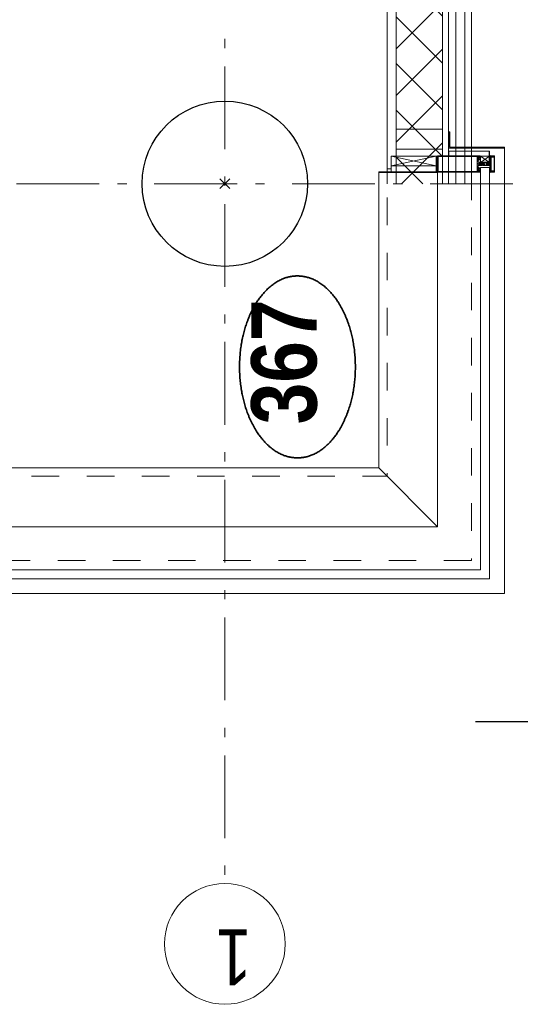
# Model space of a CAD drawing. Header units: millimetres. Extents: x 274596 to 660162, y 141333 to 298920.
# Tile 83 of 165: x 423754 to 425267, y 233279 to 236256. Entities that reach past the tile are written whole.
import ezdxf
from ezdxf.enums import TextEntityAlignment as Align

# ---------------------------------------------------------------- set-up
doc = ezdxf.new("R2010")
doc.units = ezdxf.units.MM
doc.header["$LTSCALE"] = 400
doc.header["$PDMODE"] = 3
doc.header["$PDSIZE"] = 15
doc.linetypes.add('STYLE_01', pattern=[0.416641, 0.208282, -0.208359])
doc.linetypes.add('STYLE_06', pattern=[1.041641, 0.625, -0.208282, 0.069427, -0.138931])
for name, color, linetype, lineweight in [('Detailaanduiding', 5, 'Continuous', 70), ('mat-beton (ihwg)', 5, 'Continuous', 25), ('mat-lood', 43, 'Continuous', 9), ('mat-multiplex-vert', 140, 'Continuous', 15), ('mat-naaldhout', 140, 'Continuous', 15), ('None', 7, 'Continuous', 9)]:
    doc.layers.add(name, color=color, linetype=linetype, lineweight=lineweight)
doc.styles.add('Arial Narrow', font='ARIALN.TTF', dxfattribs={"height": 222.25})
doc.styles.add('Arial Narrow (bold)', font='ARIALNB.TTF', dxfattribs={"height": 172.861111})
doc.styles.get("Standard").update_dxf_attribs({"font": 'arial.ttf'})

# ---------------------------------------------------------------- blocks, each defined once
blk = doc.blocks.new('Kolom O 500')
at = {"layer": 'mat-beton (ihwg)', "lineweight": 25}
blk.add_circle((0, 0), 250, dxfattribs=at)
blk = doc.blocks.new('*X109')
at = {"layer": 'None', "lineweight": 5}
for p, q in [((22.5, -118.9), (141.4, 0)), ((22.5, -260.3), (162.5, -120.3)), ((22.5, -401.8), (162.5, -261.8)), ((22.5, -543.2), (162.5, -403.2)), ((22.5, -684.6), (162.5, -544.6)), ((22.5, -826), (162.5, -686)), ((22.5, -967.4), (162.5, -827.4)), ((22.5, -1108.9), (162.5, -968.9)), ((22.5, -1250.3), (162.5, -1110.3)), ((22.5, -1391.7), (162.5, -1251.7)), ((22.5, -1533.1), (162.5, -1393.1)), ((22.5, -1674.6), (162.5, -1534.6)), ((38.5, -1800), (162.5, -1676))]:
    blk.add_line(p, q, dxfattribs=at)
at = {"layer": 'None', "lineweight": 13}
for p, q in [((141.4, 0), (162.5, -21.1)), ((22.5, -22.5), (162.5, -162.5)), ((22.5, -163.9), (162.5, -303.9)), ((22.5, -305.3), (162.5, -445.3)), ((22.5, -446.7), (162.5, -586.7)), ((22.5, -588.1), (162.5, -728.1)), ((22.5, -729.5), (162.5, -869.5)), ((22.5, -870.9), (162.5, -1010.9)), ((22.5, -1012.3), (162.5, -1152.3)), ((22.5, -1153.7), (162.5, -1293.7)), ((22.5, -1295.1), (162.5, -1435.1)), ((22.5, -1436.5), (162.5, -1576.5)), ((22.5, -1577.9), (162.5, -1717.9)), ((22.5, -1719.3), (103.2, -1800))]:
    blk.add_line(p, q, dxfattribs=at)
blk = doc.blocks.new('HoutSkeletBouw element 1800mm (2D)')
at = {"layer": 'None', "color": 140, "lineweight": 15}
for p, q in [((-5, -1800), (-5, 0)), ((22.5, -1800), (22.5, 0)), ((162.5, -1800), (162.5, 0)), ((180.5, -1800), (180.5, 0)), ((230, -1800), (230, 0)), ((250, -1800), (250, 0))]:
    blk.add_line(p, q, dxfattribs=at)
at = {"layer": 'None', "color": 140, "linetype": 'Continuous', "lineweight": 15}
for p, q in [((22.5, -1800), (22.5, 0)), ((162.5, -1800), (162.5, 0))]:
    blk.add_line(p, q, dxfattribs=at)
at = {"layer": 'None', "color": 8, "linetype": 'Continuous', "lineweight": 5}
blk.add_line((202.5, 0), (202.5, -1800), dxfattribs=at)
at = {"layer": 'None', "color": 140, "linetype": 'Continuous', "lineweight": 15}
blk.add_lwpolyline([(22.5, 30), (162.5, 30), (162.5, -30), (22.5, -30)], close=True, dxfattribs=at)
at = {"layer": 'None', "color": 140}
blk.add_blockref('*X109', (0, 0), dxfattribs=at)
blk = doc.blocks.new('Detail')
at = {"layer": 'Detailaanduiding', "color": 1, "linetype": 'Continuous', "lineweight": 35}
blk.add_open_spline([(-134.1, 153.9), (-70.3, 177.4), (77, 177.4), (140.9, 153.9), (204.7, 130.5), (241.5, 89.9), (278.4, 49.3), (278.4, 2.4), (278.4, -44.5), (241.5, -85.1), (204.7, -125.7), (140.9, -149.2), (77, -172.6), (-70.3, -172.6), (-134.1, -149.2), (-198, -125.7), (-234.8, -85.1), (-271.6, -44.5), (-271.6, 2.4), (-271.6, 49.3), (-234.8, 89.9), (-198, 130.5), (-134.1, 153.9)], degree=2, knots=[0, 0, 0, 0.097932, 0.195864, 0.195864, 0.280023, 0.280023, 0.347931, 0.347931, 0.415846, 0.415846, 0.5, 0.5, 0.597932, 0.695864, 0.695864, 0.780023, 0.780023, 0.847931, 0.847931, 0.915846, 0.915846, 1, 1, 1], dxfattribs=at)
at = {"layer": 'Detailaanduiding', "style": 'Arial Narrow (bold)'}
blk.add_attdef('Detail', text='', height=197.6, dxfattribs=at).set_placement((-170.2, 142.2), align=Align.TOP_LEFT)
at = {"layer": 'None', "color": 0, "flags": 1}
blk.add_attdef('Fragment', (-271.6, -528.2), '', height=197.6, dxfattribs=at)
blk = doc.blocks.new('*U1344')
at = {"layer": 'None', "color": 8, "linetype": 'Continuous', "lineweight": 5}
for p, q in [((30729.8, -35012.5), (30699.9, -35148.5)), ((30699.9, -35012.5), (30729.8, -35148.5))]:
    blk.add_line(p, q, dxfattribs=at)
blk.add_lwpolyline([(30699.9, -35012.5), (30729.8, -35012.5), (30729.8, -35148.5), (30699.9, -35148.5)], close=True, dxfattribs=at)
blk = doc.blocks.new('*U1345')
at = {"layer": 'None', "color": 8, "linetype": 'Continuous', "lineweight": 5}
for p, q in [((30729.8, -35283), (30709.8, -35310)), ((30709.8, -35283), (30729.8, -35310))]:
    blk.add_line(p, q, dxfattribs=at)
blk.add_lwpolyline([(30709.8, -35283), (30729.8, -35283), (30729.8, -35310), (30709.8, -35310)], close=True, dxfattribs=at)
blk = doc.blocks.new('*U111')
at = {"layer": 'None', "color": 8, "linetype": 'Continuous', "lineweight": 5, "flags": 128}
for points in [[(-111, 25), (-115, 25), (-115, 25), (-115, 23), (-115, 23), (-114, 21), (-114, 21), (-114, 20), (-114, 20), (-114, 20), (-115, 22), (-115, 24), (-115, 24), (-116, 25), (-116, 25), (-116, 24), (-116, 24), (-116, 22), (-115, 20), (-115, 18), (-116, 18), (-116, 18), (-116, 17), (-115, 17), (-115, 16), (-115, 16), (-116, 16), (-116, 15), (-116, 15), (-115, 15), (-115, 14), (-115, 14), (-116, 13), (-116, 13), (-116, 13), (-115, 13), (-111, 13), (-111, 15), (-111, 15), (-111, 15), (-111, 15), (-109, 15), (-109, 15), (-109, 15), (-108, 16), (-107, 17), (-107, 21), (-108, 21), (-109, 23), (-109, 23), (-109, 22), (-111, 22), (-111, 22), (-111, 22), (-111, 23)], [(-110, 21), (-109, 21), (-108, 20), (-108, 17), (-109, 17), (-110, 17), (-111, 17), (-111, 20)]]:
    blk.add_lwpolyline(points, close=True, dxfattribs=at)
blk = doc.blocks.new('*U112')
at = {"layer": 'None', "color": 8, "linetype": 'Continuous', "lineweight": 5, "flags": 128}
for points in [[(-111, -25), (-115, -25), (-115, -25), (-115, -23), (-115, -23), (-114, -21), (-114, -21), (-114, -20), (-114, -20), (-114, -20), (-115, -22), (-115, -24), (-115, -24), (-116, -25), (-116, -25), (-116, -24), (-116, -24), (-116, -22), (-115, -20), (-115, -18), (-116, -18), (-116, -18), (-116, -17), (-115, -17), (-115, -16), (-115, -16), (-116, -16), (-116, -15), (-116, -15), (-115, -15), (-115, -14), (-115, -14), (-116, -13), (-116, -13), (-116, -13), (-115, -13), (-111, -13), (-111, -15), (-111, -15), (-111, -15), (-111, -15), (-109, -15), (-109, -15), (-109, -15), (-108, -16), (-107, -17), (-107, -21), (-108, -21), (-109, -23), (-109, -23), (-109, -22), (-111, -22), (-111, -22), (-111, -22), (-111, -23)], [(-110, -21), (-109, -21), (-108, -20), (-108, -17), (-109, -17), (-110, -17), (-111, -17), (-111, -20)]]:
    blk.add_lwpolyline(points, close=True, dxfattribs=at)
blk = doc.blocks.new('*U113')
at = {"layer": 'None', "color": 8, "linetype": 'Continuous', "lineweight": 5, "flags": 128}
blk.add_lwpolyline([(-146, -23), (-146, -1), (-145, -1), (-144, 0), (-145, 2), (-146, 2), (-146, 24), (-150, 23), (-150, 23), (-150, 23), (-151, 24), (-151, 24), (-153, 23), (-154, 22), (-156, 22), (-156, 21), (-156, 21), (-155, 21), (-149, 21), (-148, 20), (-148, -20), (-149, -20), (-155, -20), (-156, -20), (-156, -21), (-156, -21), (-154, -22), (-153, -22), (-151, -23), (-151, -23), (-150, -22), (-150, -22), (-150, -22)], close=True, dxfattribs=at)
blk = doc.blocks.new('*U114')
at = {"layer": 'None', "color": 8, "linetype": 'Continuous', "lineweight": 5, "flags": 128}
for points in [[(-124, 5), (-141, 5), (-142, 5), (-142, 4), (-142, 3), (-141, 3), (-140, 3), (-140, 3), (-140, 4), (-136, 4), (-135, 3), (-133, 1), (-133, -1), (-135, -3), (-136, -4), (-140, -4), (-140, -3), (-140, -3), (-141, -3), (-142, -3), (-142, -4), (-142, -5), (-141, -5), (-124, -5), (-124, -3), (-123, -2), (-122, -2), (-121, -2), (-119, -2), (-117, -2), (-117, -2), (-117, -2), (-116, -2), (-114, -2), (-113, -2), (-112, -1), (-112, -1), (-111, 0), (-112, 1), (-112, 1), (-113, 2), (-114, 2), (-116, 2), (-117, 2), (-117, 2), (-117, 2), (-119, 2), (-121, 2), (-122, 2), (-123, 2), (-124, 3)], [(-126, -3), (-126, -4), (-129, -4), (-130, -3), (-130, -3), (-129, -3), (-129, -2), (-128, 0), (-129, 2), (-129, 3), (-130, 3), (-129, 4), (-126, 4), (-126, 3), (-126, 1), (-125, 0), (-126, -2)]]:
    blk.add_lwpolyline(points, close=True, dxfattribs=at)
blk.add_lwpolyline([(-123, -1), (-124, 0), (-123, 1), (-121, 1), (-121, 1), (-119, 1), (-117, 1), (-116, 1), (-116, 1), (-115, 1), (-115, 1), (-113, 1), (-112, 0), (-113, -1), (-115, -1), (-115, -1), (-116, -1), (-116, -1), (-117, -1), (-119, -1), (-120, -1), (-120, -1), (-121, -1), (-121, -1), (-123, -1)], dxfattribs=at)
blk = doc.blocks.new('*U115')
at = {"layer": 'None', "color": 8, "linetype": 'Continuous', "lineweight": 5, "flags": 128}
blk.add_lwpolyline([(-146, 25), (-145, 25), (-144, 26), (-144, 27), (-143, 27), (-143, 27), (-143, 27), (-143, 27), (-143, 27), (-143, 27), (-143, 25), (-144, 24), (-144, 23), (-143, 22), (-143, 22), (-143, 22), (-143, 22), (-143, 22), (-144, 21), (-144, 21), (-144, 21), (-144, 21), (-144, 21), (-143, 20), (-143, 20), (-143, 20), (-143, 20), (-143, 20), (-144, 19), (-144, 19), (-144, 19), (-144, 19), (-143, 18), (-143, 18), (-143, 18), (-143, 18), (-143, 17), (-144, 17), (-144, 17), (-144, 16), (-144, 16), (-143, 16), (-143, 16), (-143, 16), (-143, 15), (-143, 15), (-144, 15), (-144, 15), (-144, 14), (-144, 14), (-144, 14), (-143, 14), (-143, 14), (-143, 13), (-143, 13), (-143, 13), (-143, 13), (-144, 11), (-144, 5), (-144, 3), (-143, 3), (-141, 2), (-139, 2), (-139, 2), (-139, 2), (-139, 3), (-139, 3), (-138, 4), (-138, 3), (-135, 1), (-135, 0), (-135, -1), (-138, -3), (-138, -4), (-139, -3), (-139, -3), (-139, -2), (-139, -2), (-139, -2), (-141, -2), (-143, -3), (-144, -3), (-144, -5), (-144, -11), (-143, -13), (-143, -13), (-143, -13), (-143, -13), (-143, -14), (-143, -14), (-144, -14), (-144, -14), (-144, -14), (-144, -15), (-143, -15), (-143, -15), (-143, -16), (-143, -16), (-143, -16), (-144, -16), (-144, -16), (-144, -17), (-144, -17), (-143, -17), (-143, -18), (-143, -18), (-143, -18), (-143, -18), (-144, -19), (-144, -19), (-144, -19), (-144, -19), (-144, -19), (-143, -20), (-143, -20), (-143, -20), (-143, -20), (-143, -20), (-144, -21), (-144, -21), (-144, -21), (-144, -21), (-144, -21), (-143, -22), (-143, -22), (-143, -22), (-143, -22), (-143, -22), (-144, -23), (-144, -23), (-143, -25), (-143, -27), (-143, -27), (-143, -27), (-143, -27), (-143, -27), (-143, -27), (-144, -27), (-144, -26), (-146, -25), (-146, -2), (-146, -2), (-145, -1), (-144, 0), (-145, 1), (-146, 2), (-146, 2), (-146, 25)], dxfattribs=at)
blk.add_lwpolyline([(-137, -1), (-136, 0), (-137, 1), (-141, 1), (-142, 0), (-141, -1)], close=True, dxfattribs=at)
blk = doc.blocks.new('dorpel 85')
at = {"layer": 'None', "color": 8, "linetype": 'Continuous', "lineweight": 5}
blk.add_lwpolyline([(-152, 24), (-151, 24), (-150, 23), (-146, 24), (-146, 25), (-157, 25), (-158, 25), (-158, 24), (-158, -2.2), (-158, -17), (-158, -18), (-158, -24), (-158, -25), (-153, -25), (-151, -25), (-146, -25), (-146, -24), (-150, -23), (-150, -24), (-153, -24), (-157, -24), (-157, -18), (-157, -17), (-157, 23), (-157, 24)], close=True, dxfattribs=at)
at = {"layer": 'None', "color": 8, "linetype": 'Continuous', "lineweight": 5, "flags": 128}
blk.add_lwpolyline([(14, -24), (14, 24), (13, 25), (12, 25), (-111, 25), (-111, 23), (-110, 22), (-110, 22), (-110, 24), (-107, 24), (-107, 19), (-107, 19), (-107, 19), (-107, 14), (-110, 14), (-110, 15), (-110, 15), (-111, 15), (-111, 11), (-110, 11), (-110, 12), (-108, 12), (-108, 7), (-108, 5), (-109, 5), (-122, 5), (-124, 4), (-123, 3), (-122, 2), (-121, 2), (-121, 3), (-120, 2), (-119, 2), (-119, 3), (-119, 2), (-117, 2), (-117, 3), (-117, 2), (-116, 2), (-115, 3), (-115, 2), (-114, 2), (-114, 3), (-113, 2), (-112, 2), (-112, 3), (-111, 2), (-110, 2), (-110, 3), (-110, 2), (-110, 2), (-108, 1), (-107, 0), (-108, -1), (-110, -2), (-111, -2), (-111, -2), (-111, -2), (-112, -2), (-113, -2), (-113, -2), (-114, -2), (-114, -2), (-115, -2), (-116, -2), (-116, -2), (-117, -2), (-118, -2), (-118, -2), (-118, -2), (-120, -2), (-120, -2), (-120, -2), (-121, -2), (-122, -2), (-122, -2), (-124, -4), (-124, -4), (-122, -5), (-109, -5), (-108, -5), (-108, -6), (-108, -12), (-110, -12), (-110, -11), (-111, -11), (-111, -14), (-110, -15), (-110, -15), (-110, -14), (-107, -14), (-107, -18), (-107, -19), (-107, -19), (-107, -23), (-110, -23), (-110, -22), (-110, -22), (-111, -23), (-111, -25), (12, -25), (13, -25), (14, -24)], dxfattribs=at)
blk.add_lwpolyline([(12, -23), (-105, -23), (-105, 23), (12, 23), (12, 5), (12, 5), (12, -5), (12, -5)], close=True, dxfattribs=at)
at = {"layer": 'None', "color": 3}
for name in ['*U113', '*U115', '*U114', '*U111', '*U112']:
    blk.add_blockref(name, (0, 0), dxfattribs=at)
blk = doc.blocks.new('*U1370')
at = {"layer": 'mat-lood', "lineweight": 9}
blk.add_lwpolyline([(30681.9, -35000), (30690.9, -35000), (30690.9, -35012.5), (30681.9, -35012.5)], close=True, dxfattribs=at)
at = {"layer": 'mat-multiplex-vert', "lineweight": 15}
blk.add_lwpolyline([(30729.8, -35027.5), (30750.7, -35027.5), (30750.7, -35167.5), (30729.8, -35167.5)], close=True, dxfattribs=at)
at = {"layer": 'mat-naaldhout', "color": 140, "linetype": 'Continuous', "lineweight": 15}
blk.add_lwpolyline([(30810.7, -35027.5), (30810.7, -35167.5), (30750.7, -35167.5), (30750.7, -35027.5)], close=True, dxfattribs=at)
at = {"layer": 'None', "color": 8, "linetype": 'Continuous', "lineweight": 5}
for p, q in [((29608.6, -35153), (29608.6, -29134.9)), ((29786.6, -34975), (29608.6, -35153)), ((30679.9, -34975), (30619.6, -34975)), ((29608.6, -35153), (30619.6, -35153)), ((30679.8, -35153), (30619.6, -35153))]:
    blk.add_line(p, q, dxfattribs=at)
at = {"layer": 'None', "color": 43, "linetype": 'Continuous', "lineweight": 9}
blk.add_line((30619.6, -35355), (30753.1, -35355), dxfattribs=at)
blk.add_lwpolyline([(30619.6, -35355), (29786.6, -35355), (29406.6, -35355), (29406.6, -29059.7), (29786.6, -29059.7), (29786.6, -34975), (30619.6, -34975)], dxfattribs=at)
at = {"layer": 'None', "color": 8, "linetype": 'STYLE_01', "lineweight": 5, "flags": 128}
for points in [[(29506.6, -35255), (29506.6, -29135), (29761.6, -29135), (29761.6, -35000), (30679.9, -35000)], [(30679.9, -35255), (29506.6, -35255)]]:
    blk.add_lwpolyline(points, dxfattribs=at)
at = {"layer": 'None', "color": 140, "linetype": 'Continuous', "lineweight": 15}
for points in [[(29478.6, -35283), (30694.8, -35283), (30694.8, -35310), (29451.6, -35310), (29451.6, -32723), (29478.6, -32723)], [(30681.9, -35012.5), (30699.9, -35012.5), (30699.9, -35148.5), (30681.9, -35148.5)], [(30756.1, -35355), (30756.1, -35190.3), (30803.1, -35190.3), (30803.1, -35187.3), (30753.1, -35187.3), (30753.1, -35355)], [(30709.8, -35308.5), (30744.8, -35308.5), (30744.8, -35310), (30709.8, -35310)]]:
    blk.add_lwpolyline(points, close=True, dxfattribs=at)
at = {"layer": 'None', "color": 43, "linetype": 'Continuous', "lineweight": 9}
blk.add_lwpolyline([(30681.9, -35151), (30727.9, -35151), (30727.9, -35153), (30679.9, -35153), (30679.9, -34975), (30681.9, -34975)], close=True, dxfattribs=at)
at = {"layer": 'None', "lineweight": 9}
blk.add_lwpolyline([(30729.8, -35308.5), (30744.8, -35308.5), (30744.8, -35187.1), (30729.8, -35187.1)], close=True, dxfattribs=at)
at = {"layer": 'None', "color": 43, "linetype": 'Continuous', "lineweight": 5}
blk.add_point((30646.1, -34510), dxfattribs=at)
at = {"layer": 'None', "color": 7}
for name in ['*U1344', '*U1345']:
    blk.add_blockref(name, (0, 0), dxfattribs=at)
at = {"layer": 'None', "color": 7, "rotation": 90}
blk.add_blockref('dorpel 85', (30705.8, -35167), dxfattribs=at)
blk = doc.blocks.new('*U1626')
at = {"layer": 'None', "color": 43, "linetype": 'Continuous', "lineweight": 9}
blk.add_circle((28347.5, -34510), 182.6, dxfattribs=at)
at = {"layer": 'None', "color": 43, "insert": (28222.6, -34590.5), "char_height": 169.3, "width": 160.91, "attachment_point": 1, "rotation": 90, "style": 'Arial Narrow'}
blk.add_mtext('1', dxfattribs=at)

msp = doc.modelspace()

# ---------------------------------------------------------------- linework, layer by layer
at = {"layer": 'None', "color": 43, "linetype": 'STYLE_06', "lineweight": 9}
for p, q in [((424374.41069, 267364.37046), (424374.41069, 233644.46983)), ((426494.41069, 235760.42983), (394248.77683, 235760.42983))]:
    msp.add_line(p, q, dxfattribs=at)
at = {"layer": 'None', "color": 92, "linetype": 'STYLE_06', "lineweight": 25}
msp.add_line((426631.59819, 234133.46978), (425131.59819, 234133.46978), dxfattribs=at)

# ---------------------------------------------------------------- block references
at = {"layer": 'Detailaanduiding', "color": 7, "rotation": 90}
msp.add_blockref('Detail', (424596.12292, 235203.07375), dxfattribs=at).add_auto_attribs({'Detail': '367'})
at = {"layer": 'None', "color": 7}
msp.add_blockref('HoutSkeletBouw element 1800mm (2D)', (424869.41069, 237560.42983), dxfattribs=at)
at = {"layer": 'None', "color": 7, "rotation": 90}
for name, p in [('Kolom O 500', (424374.41069, 235760.42983)), ('*U1370', (389864.41069, 205114.37046)), ('*U1626', (389864.41069, 205114.37046))]:
    msp.add_blockref(name, p, dxfattribs=at)

doc.saveas('drawing.dxf')
